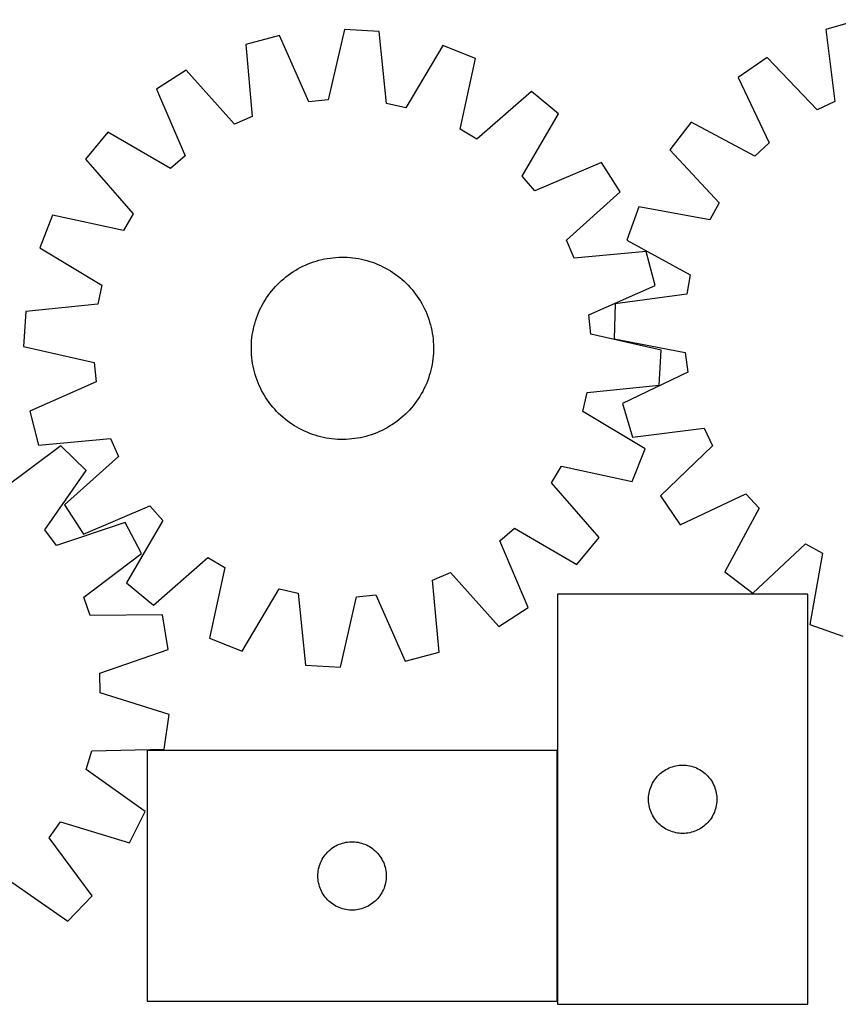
# Model space of a CAD drawing. Header units: millimetres. Extents: x 7 to 1493, y 7 to 443.
# Tile 4 of 5: x 597 to 956, y 7 to 439. Entities that reach past the tile are written whole.
import ezdxf

# ---------------------------------------------------------------- set-up
doc = ezdxf.new("R2010")
doc.units = ezdxf.units.MM
doc.layers.add('COMMON', color=5, linetype='CONTINUOUS', true_color=0x0000ff)
doc.layers.add('CUT', color=7, linetype='CONTINUOUS', true_color=0x000000)

msp = doc.modelspace()

# ---------------------------------------------------------------- linework, layer by layer
at = {"layer": 'COMMON'}
msp.add_line((832.798305, 117.976141), (832.798305, 7.976141), dxfattribs=at)
at = {"layer": 'CUT'}
for p, q in [((965.530383, 438.80616), (950.773657, 434.45075)), ((739.312201, 434.556291), (732.269335, 403.582547)), ((754.66965, 433.618578), (739.312201, 434.556291)), ((757.891784, 402.018062), (754.66965, 433.618578)), ((950.773657, 434.45075), (954.715026, 402.931861)), ((710.905023, 431.818035), (696.009451, 427.96414)), ((696.009451, 427.96414), (698.882701, 396.329994)), ((723.734551, 402.759853), (710.905023, 431.818035)), ((782.532649, 427.444513), (766.263073, 400.163097)), ((796.848682, 421.806983), (782.532649, 427.444513)), ((790.148018, 390.757412), (796.848682, 421.806983)), ((925.002881, 422.189718), (912.314296, 413.487398)), ((946.972335, 399.2481), (925.002881, 422.189718)), ((669.838787, 416.581603), (656.863176, 408.313347)), ((691.019866, 392.910172), (669.838787, 416.581603)), ((912.314296, 413.487398), (925.802633, 384.729104)), ((656.863176, 408.313347), (669.371288, 379.115369)), ((821.440079, 407.324957), (797.536371, 386.406365)), ((833.313342, 397.53945), (821.440079, 407.324957)), ((732.269335, 403.582547), (723.734551, 402.759853)), ((766.263073, 400.163097), (757.891784, 402.018062)), ((954.715026, 402.931861), (946.972335, 399.2481)), ((698.882701, 396.329994), (691.019866, 392.910172)), ((817.345786, 370.080172), (833.313342, 397.53945)), ((891.593699, 393.862856), (882.215302, 381.66547)), ((919.577241, 378.833015), (891.593699, 393.862856)), ((635.490792, 389.400731), (625.705285, 377.527467)), ((662.95007, 373.433175), (635.490792, 389.400731)), ((797.536371, 386.406365), (790.148018, 390.757412)), ((925.802633, 384.729104), (919.577241, 378.833015)), ((882.215302, 381.66547), (903.930275, 358.482832)), ((625.705285, 377.527467), (646.623877, 353.62376)), ((669.371288, 379.115369), (662.95007, 373.433175)), ((852.225958, 376.167066), (823.027981, 363.658954)), ((860.494214, 363.191455), (852.225958, 376.167066)), ((823.027981, 363.658954), (817.345786, 370.080172)), ((836.822783, 342.010376), (860.494214, 363.191455)), ((868.57316, 356.598405), (863.422975, 342.099917)), ((899.831566, 350.951566), (868.57316, 356.598405)), ((903.930275, 358.482832), (899.831566, 350.951566)), ((611.22326, 352.936071), (605.585729, 338.620038)), ((642.27283, 346.235407), (611.22326, 352.936071)), ((646.623877, 353.62376), (642.27283, 346.235407)), ((840.242605, 334.147541), (836.822783, 342.010376)), ((863.422975, 342.099917), (891.23897, 326.762213)), ((605.585729, 338.620038), (632.867145, 322.350462)), ((725.742233, 332.479359), (726.939627, 332.860481)), ((726.939627, 332.860481), (728.148402, 333.203804)), ((728.148402, 333.203804), (729.367364, 333.508989)), ((729.367364, 333.508989), (730.595311, 333.775735)), ((730.595311, 333.775735), (731.831031, 334.003779)), ((731.831031, 334.003779), (733.073304, 334.192895)), ((733.073304, 334.192895), (734.320904, 334.342897)), ((734.320904, 334.342897), (735.5726, 334.453637)), ((735.5726, 334.453637), (736.827157, 334.525006)), ((736.827157, 334.525006), (738.083337, 334.556933)), ((738.083337, 334.556933), (739.3399, 334.549386)), ((739.3399, 334.549386), (740.595605, 334.502374)), ((740.595605, 334.502374), (741.849215, 334.415942)), ((741.849215, 334.415942), (743.09949, 334.290176)), ((743.09949, 334.290176), (744.345199, 334.1252)), ((744.345199, 334.1252), (745.585111, 333.921177)), ((745.585111, 333.921177), (746.818002, 333.678308)), ((746.818002, 333.678308), (748.042657, 333.396832)), ((748.042657, 333.396832), (749.257865, 333.077029)), ((749.257865, 333.077029), (750.462429, 332.719212)), ((871.876751, 337.020791), (840.242605, 334.147541)), ((875.730646, 322.125219), (871.876751, 337.020791)), ((716.711689, 328.122394), (717.776683, 328.789322)), ((717.776683, 328.789322), (718.862101, 329.422469)), ((718.862101, 329.422469), (719.966871, 330.02121)), ((719.966871, 330.02121), (721.089902, 330.584953)), ((721.089902, 330.584953), (722.230087, 331.113144)), ((722.230087, 331.113144), (723.386301, 331.605259)), ((723.386301, 331.605259), (724.557401, 332.060814)), ((724.557401, 332.060814), (725.742233, 332.479359)), ((750.462429, 332.719212), (751.655159, 332.323736)), ((751.655159, 332.323736), (752.834879, 331.89099)), ((752.834879, 331.89099), (754.000423, 331.421402)), ((754.000423, 331.421402), (755.150642, 330.915435)), ((755.150642, 330.915435), (756.284401, 330.373588)), ((756.284401, 330.373588), (757.400581, 329.796396)), ((757.400581, 329.796396), (758.49808, 329.18443)), ((758.49808, 329.18443), (759.575815, 328.538292)), ((759.575815, 328.538292), (760.632722, 327.85862)), ((710.807926, 323.450522), (711.729087, 324.305198)), ((711.729087, 324.305198), (712.676639, 325.130517)), ((712.676639, 325.130517), (713.649647, 325.925665)), ((713.649647, 325.925665), (714.647152, 326.689859)), ((714.647152, 326.689859), (715.668168, 327.422342)), ((715.668168, 327.422342), (716.711689, 328.122394)), ((760.632722, 327.85862), (761.667759, 327.146086)), ((761.667759, 327.146086), (762.679904, 326.401391)), ((762.679904, 326.401391), (763.668158, 325.625272)), ((763.668158, 325.625272), (764.631546, 324.818494)), ((764.631546, 324.818494), (765.569117, 323.981854)), ((891.23897, 326.762213), (889.668156, 318.332984)), ((632.867145, 322.350462), (631.01218, 313.979173)), ((707.40497, 319.755547), (708.211748, 320.718935)), ((708.211748, 320.718935), (709.048388, 321.656506)), ((709.048388, 321.656506), (709.914066, 322.567335)), ((709.914066, 322.567335), (710.807926, 323.450522)), ((765.569117, 323.981854), (766.479946, 323.116176)), ((766.479946, 323.116176), (767.363134, 322.222316)), ((767.363134, 322.222316), (768.217809, 321.301155)), ((768.217809, 321.301155), (769.043128, 320.353603)), ((769.043128, 320.353603), (769.838276, 319.380595)), ((846.672464, 309.295691), (875.730646, 322.125219)), ((703.845812, 314.585469), (704.49195, 315.663203)), ((704.49195, 315.663203), (705.171622, 316.720111)), ((705.171622, 316.720111), (705.884157, 317.755148)), ((705.884157, 317.755148), (706.628851, 318.767293)), ((706.628851, 318.767293), (707.40497, 319.755547)), ((769.838276, 319.380595), (770.60247, 318.38309)), ((770.60247, 318.38309), (771.334954, 317.362074)), ((771.334954, 317.362074), (772.035005, 316.318553)), ((772.035005, 316.318553), (772.701933, 315.253559)), ((889.668156, 318.332984), (858.194675, 314.044067)), ((631.01218, 313.979173), (599.411664, 310.757039)), ((701.60884, 310.087812), (702.114807, 311.238031)), ((702.114807, 311.238031), (702.656654, 312.37179)), ((702.656654, 312.37179), (703.233846, 313.48797)), ((703.233846, 313.48797), (703.845812, 314.585469)), ((772.701933, 315.253559), (773.33508, 314.168141)), ((773.33508, 314.168141), (773.933821, 313.063371)), ((773.933821, 313.063371), (774.497565, 311.94034)), ((774.497565, 311.94034), (775.025755, 310.800155)), ((858.194675, 314.044067), (857.776837, 298.663692)), ((599.411664, 310.757039), (598.473951, 295.39959)), ((700.31103, 306.549818), (700.706507, 307.742548)), ((700.706507, 307.742548), (701.139252, 308.922268)), ((701.139252, 308.922268), (701.60884, 310.087812)), ((775.025755, 310.800155), (775.51787, 309.643941)), ((775.51787, 309.643941), (775.973425, 308.472841)), ((775.973425, 308.472841), (776.39197, 307.288009)), ((776.39197, 307.288009), (776.773092, 306.090615)), ((847.495158, 300.760907), (846.672464, 309.295691)), ((699.109065, 301.6725), (699.351934, 302.905391)), ((699.351934, 302.905391), (699.63341, 304.130046)), ((699.63341, 304.130046), (699.953214, 305.345254)), ((699.953214, 305.345254), (700.31103, 306.549818)), ((776.773092, 306.090615), (777.116415, 304.88184)), ((777.116415, 304.88184), (777.421601, 303.662878)), ((777.421601, 303.662878), (777.688346, 302.434931)), ((698.6143, 297.936603), (698.740066, 299.186879)), ((698.740066, 299.186879), (698.905042, 300.432588)), ((698.905042, 300.432588), (699.109065, 301.6725)), ((777.688346, 302.434931), (777.91639, 301.199211)), ((777.91639, 301.199211), (778.105506, 299.956938)), ((778.105506, 299.956938), (778.255508, 298.709338)), ((778.255508, 298.709338), (778.366248, 297.457642)), ((878.468902, 293.718041), (847.495158, 300.760907)), ((857.776837, 298.663692), (888.971032, 292.672284)), ((598.473951, 295.39959), (629.447695, 288.356724)), ((698.473309, 294.170726), (698.480856, 295.427288)), ((698.505236, 292.914546), (698.473309, 294.170726)), ((698.480856, 295.427288), (698.527868, 296.682994)), ((698.527868, 296.682994), (698.6143, 297.936603)), ((778.366248, 297.457642), (778.437617, 296.203085)), ((778.437617, 296.203085), (778.469544, 294.946905)), ((778.469544, 294.946905), (778.461997, 293.690343)), ((698.576605, 291.659989), (698.505236, 292.914546)), ((698.687345, 290.408293), (698.576605, 291.659989)), ((698.837347, 289.160693), (698.687345, 290.408293)), ((778.202787, 289.930752), (778.037811, 288.685043)), ((778.328553, 291.181028), (778.202787, 289.930752)), ((778.414985, 292.434637), (778.328553, 291.181028)), ((778.461997, 293.690343), (778.414985, 292.434637)), ((877.531189, 278.360592), (878.468902, 293.718041)), ((888.971032, 292.672284), (890.081874, 284.170202)), ((629.447695, 288.356724), (630.270389, 279.82194)), ((699.026463, 287.91842), (698.837347, 289.160693)), ((699.254507, 286.6827), (699.026463, 287.91842)), ((699.521253, 285.454753), (699.254507, 286.6827)), ((699.826438, 284.235791), (699.521253, 285.454753)), ((777.590919, 286.21224), (777.309443, 284.987585)), ((777.833788, 287.445131), (777.590919, 286.21224)), ((778.037811, 288.685043), (777.833788, 287.445131)), ((700.169761, 283.027016), (699.826438, 284.235791)), ((700.550883, 281.829622), (700.169761, 283.027016)), ((700.969428, 280.64479), (700.550883, 281.829622)), ((776.236347, 281.375083), (775.803601, 280.195363)), ((776.631823, 282.567813), (776.236347, 281.375083)), ((776.98964, 283.772377), (776.631823, 282.567813)), ((777.309443, 284.987585), (776.98964, 283.772377)), ((890.081874, 284.170202), (861.474164, 270.365359)), ((630.270389, 279.82194), (601.212207, 266.992411)), ((701.424983, 279.47369), (700.969428, 280.64479)), ((701.917098, 278.317476), (701.424983, 279.47369)), ((702.445289, 277.177291), (701.917098, 278.317476)), ((703.009032, 276.05426), (702.445289, 277.177291)), ((774.286199, 276.745841), (773.709008, 275.629661)), ((774.828046, 277.8796), (774.286199, 276.745841)), ((775.334013, 279.029819), (774.828046, 277.8796)), ((775.803601, 280.195363), (775.334013, 279.029819)), ((845.930673, 275.138458), (877.531189, 278.360592)), ((703.607773, 274.94949), (703.009032, 276.05426)), ((704.24092, 273.864072), (703.607773, 274.94949)), ((704.907848, 272.799077), (704.24092, 273.864072)), ((705.6079, 271.755557), (704.907848, 272.799077)), ((771.771231, 272.39752), (771.058697, 271.362483)), ((772.450903, 273.454428), (771.771231, 272.39752)), ((773.097041, 274.532162), (772.450903, 273.454428)), ((773.709008, 275.629661), (773.097041, 274.532162)), ((844.075709, 266.767169), (845.930673, 275.138458)), ((706.340383, 270.734541), (705.6079, 271.755557)), ((707.104577, 269.737036), (706.340383, 270.734541)), ((707.899725, 268.764028), (707.104577, 269.737036)), ((708.725044, 267.816475), (707.899725, 268.764028)), ((768.731105, 268.398696), (767.894465, 267.461125)), ((769.537883, 269.362084), (768.731105, 268.398696)), ((770.314002, 270.350338), (769.537883, 269.362084)), ((771.058697, 271.362483), (770.314002, 270.350338)), ((861.474164, 270.365359), (865.829573, 255.608634)), ((601.212207, 266.992411), (605.066102, 252.09684)), ((709.57972, 266.895315), (708.725044, 267.816475)), ((710.462908, 266.001455), (709.57972, 266.895315)), ((711.373736, 265.135777), (710.462908, 266.001455)), ((712.311307, 264.299137), (711.373736, 265.135777)), ((713.274695, 263.492359), (712.311307, 264.299137)), ((764.266214, 263.987114), (763.293206, 263.191966)), ((765.213767, 264.812433), (764.266214, 263.987114)), ((766.134927, 265.667109), (765.213767, 264.812433)), ((767.028787, 266.550296), (766.134927, 265.667109)), ((767.894465, 267.461125), (767.028787, 266.550296)), ((871.357124, 250.497593), (844.075709, 266.767169)), ((714.262949, 262.71624), (713.274695, 263.492359)), ((715.275094, 261.971545), (714.262949, 262.71624)), ((716.310131, 261.259011), (715.275094, 261.971545)), ((717.367039, 260.579339), (716.310131, 261.259011)), ((718.444774, 259.933201), (717.367039, 260.579339)), ((719.542272, 259.321234), (718.444774, 259.933201)), ((720.658452, 258.744043), (719.542272, 259.321234)), ((758.080752, 259.695162), (756.975982, 259.096421)), ((759.16617, 260.328309), (758.080752, 259.695162)), ((760.231165, 260.995237), (759.16617, 260.328309)), ((761.274685, 261.695288), (760.231165, 260.995237)), ((762.295701, 262.427772), (761.274685, 261.695288)), ((763.293206, 263.191966), (762.295701, 262.427772)), ((865.829573, 255.608634), (897.348462, 259.550003)), ((897.348462, 259.550003), (901.032223, 251.807311)), ((721.792211, 258.202196), (720.658452, 258.744043)), ((722.94243, 257.696229), (721.792211, 258.202196)), ((724.107974, 257.226641), (722.94243, 257.696229)), ((725.287694, 256.793895), (724.107974, 257.226641)), ((726.480424, 256.398419), (725.287694, 256.793895)), ((727.684988, 256.040602), (726.480424, 256.398419)), ((728.900197, 255.720799), (727.684988, 256.040602)), ((730.124851, 255.439323), (728.900197, 255.720799)), ((731.357742, 255.196454), (730.124851, 255.439323)), ((732.597654, 254.992431), (731.357742, 255.196454)), ((733.843363, 254.827455), (732.597654, 254.992431)), ((745.111822, 255.113852), (743.86955, 254.924736)), ((746.347542, 255.341896), (745.111822, 255.113852)), ((747.575489, 255.608642), (746.347542, 255.341896)), ((748.794451, 255.913827), (747.575489, 255.608642)), ((750.003226, 256.25715), (748.794451, 255.913827)), ((751.20062, 256.638272), (750.003226, 256.25715)), ((752.385452, 257.056817), (751.20062, 256.638272)), ((753.556552, 257.512372), (752.385452, 257.056817)), ((754.712766, 258.004487), (753.556552, 257.512372)), ((755.852951, 258.532677), (754.712766, 258.004487)), ((756.975982, 259.096421), (755.852951, 258.532677)), ((614.866639, 251.701431), (589.336253, 232.802378)), ((605.066102, 252.09684), (636.700248, 254.97009)), ((625.90213, 240.980027), (614.866639, 251.701431)), ((636.700248, 254.97009), (640.12007, 247.107254)), ((735.093639, 254.701689), (733.843363, 254.827455)), ((736.347248, 254.615257), (735.093639, 254.701689)), ((737.602954, 254.568245), (736.347248, 254.615257)), ((738.859516, 254.560698), (737.602954, 254.568245)), ((740.115696, 254.592625), (738.859516, 254.560698)), ((741.370253, 254.663994), (740.115696, 254.592625)), ((742.621949, 254.774734), (741.370253, 254.663994)), ((743.86955, 254.924736), (742.621949, 254.774734)), ((901.032223, 251.807311), (878.090605, 229.837857)), ((640.12007, 247.107254), (616.448639, 225.926176)), ((865.719594, 236.18156), (871.357124, 250.497593)), ((830.318976, 235.493871), (834.670023, 242.882224)), ((834.670023, 242.882224), (865.719594, 236.18156)), ((607.747924, 214.914733), (625.90213, 240.980027)), ((851.237569, 211.590163), (830.318976, 235.493871)), ((878.090605, 229.837857), (886.792925, 217.149273)), ((886.792925, 217.149273), (915.55122, 230.63761)), ((915.55122, 230.63761), (921.447308, 224.412217)), ((616.448639, 225.926176), (624.716895, 212.950565)), ((624.716895, 212.950565), (653.914873, 225.458677)), ((653.914873, 225.458677), (659.597067, 219.037459)), ((921.447308, 224.412217), (906.417467, 196.428675)), ((643.008371, 218.136158), (612.887403, 208.051415)), ((650.19065, 204.529344), (643.008371, 218.136158)), ((659.597067, 219.037459), (643.629511, 191.578181)), ((612.887403, 208.051415), (607.747924, 214.914733)), ((807.571565, 210.002262), (813.992784, 215.684456)), ((813.992784, 215.684456), (841.452061, 199.7169)), ((820.079677, 180.804284), (807.571565, 210.002262)), ((841.452061, 199.7169), (851.237569, 211.590163)), ((918.614853, 187.050279), (941.797491, 208.765251)), ((941.797491, 208.765251), (949.328757, 204.666543)), ((624.870356, 185.349733), (650.19065, 204.529344)), ((949.328757, 204.666543), (943.681919, 173.408136)), ((655.502775, 181.792673), (679.406482, 202.711266)), ((679.406482, 202.711266), (686.794835, 198.360219)), ((686.794835, 198.360219), (680.094171, 167.310648)), ((778.060152, 192.787637), (785.922988, 196.207459)), ((785.922988, 196.207459), (807.104066, 172.536028)), ((906.417467, 196.428675), (918.614853, 187.050279)), ((643.629511, 191.578181), (655.502775, 181.792673)), ((780.933402, 161.153491), (778.060152, 192.787637)), ((694.410204, 161.673118), (710.67978, 188.954533)), ((710.67978, 188.954533), (719.051069, 187.099569)), ((719.051069, 187.099569), (722.273203, 155.499053)), ((744.673518, 185.535084), (753.208302, 186.357778)), ((753.208302, 186.357778), (766.037831, 157.299596)), ((832.898306, 186.637998), (832.898306, 6.637998)), ((942.898306, 186.637998), (832.898306, 186.637998)), ((942.898306, 6.637998), (942.898306, 186.637998)), ((627.637409, 177.234144), (624.870356, 185.349733)), ((737.630652, 154.56134), (744.673518, 185.535084)), ((659.400508, 177.517414), (627.637409, 177.234144)), ((662.026525, 162.357118), (659.400508, 177.517414)), ((807.104066, 172.536028), (820.079677, 180.804284)), ((943.681919, 173.408136), (958.180406, 168.257951)), ((680.094171, 167.310648), (694.410204, 161.673118)), ((632.018669, 151.940626), (662.026525, 162.357118)), ((766.037831, 157.299596), (780.933402, 161.153491)), ((632.142437, 143.367175), (632.018669, 151.940626)), ((722.273203, 155.499053), (737.630652, 154.56134)), ((662.438476, 133.821244), (632.142437, 143.367175)), ((660.251177, 118.591461), (662.438476, 133.821244)), ((625.961505, 109.765644), (628.493137, 117.957726)), ((628.493137, 117.957726), (660.251177, 118.591461)), ((832.698305, 117.976141), (652.698305, 117.976141)), ((652.698305, 117.976141), (652.698305, 7.976141)), ((832.698305, 7.976141), (832.698305, 117.976141)), ((651.824895, 91.324933), (625.961505, 109.765644)), ((877.996024, 107.904977), (878.589163, 108.399795)), ((878.589163, 108.399795), (879.206989, 108.863423)), ((879.206989, 108.863423), (879.847863, 109.294631)), ((879.847863, 109.294631), (880.510085, 109.692276)), ((880.510085, 109.692276), (881.191899, 110.055304)), ((881.191899, 110.055304), (881.891497, 110.382751)), ((881.891497, 110.382751), (882.607024, 110.67375)), ((882.607024, 110.67375), (883.336583, 110.927528)), ((883.336583, 110.927528), (884.078239, 111.143414)), ((884.078239, 111.143414), (884.830025, 111.320833)), ((884.830025, 111.320833), (885.589947, 111.459316)), ((885.589947, 111.459316), (886.355991, 111.558496)), ((886.355991, 111.558496), (887.126124, 111.618109)), ((887.126124, 111.618109), (887.898306, 111.637998)), ((887.898306, 111.637998), (888.670487, 111.618109)), ((888.670487, 111.618109), (889.440621, 111.558496)), ((889.440621, 111.558496), (890.206664, 111.459316)), ((890.206664, 111.459316), (890.966587, 111.320833)), ((890.966587, 111.320833), (891.718372, 111.143414)), ((891.718372, 111.143414), (892.460028, 110.927528)), ((892.460028, 110.927528), (893.189587, 110.67375)), ((893.189587, 110.67375), (893.905114, 110.382751)), ((893.905114, 110.382751), (894.604712, 110.055304)), ((894.604712, 110.055304), (895.286527, 109.692276)), ((895.286527, 109.692276), (895.948748, 109.294631)), ((895.948748, 109.294631), (896.589622, 108.863423)), ((896.589622, 108.863423), (897.207448, 108.399795)), ((897.207448, 108.399795), (897.800587, 107.904977)), ((874.658124, 103.687649), (875.038586, 104.35989)), ((875.038586, 104.35989), (875.45315, 105.011653)), ((875.45315, 105.011653), (875.900717, 105.641212)), ((875.900717, 105.641212), (876.380099, 106.246895)), ((876.380099, 106.246895), (876.890025, 106.827098)), ((876.890025, 106.827098), (877.429143, 107.38028)), ((877.429143, 107.38028), (877.996024, 107.904977)), ((897.800587, 107.904977), (898.367468, 107.38028)), ((898.367468, 107.38028), (898.906586, 106.827098)), ((898.906586, 106.827098), (899.416512, 106.246895)), ((899.416512, 106.246895), (899.895894, 105.641212)), ((899.895894, 105.641212), (900.343461, 105.011653)), ((900.343461, 105.011653), (900.758025, 104.35989)), ((900.758025, 104.35989), (901.138488, 103.687649)), ((873.141336, 99.327209), (873.29934, 100.083314)), ((873.29934, 100.083314), (873.496057, 100.830282)), ((873.496057, 100.830282), (873.730967, 101.566133)), ((873.730967, 101.566133), (874.003446, 102.288916)), ((874.003446, 102.288916), (874.312772, 102.996714)), ((874.312772, 102.996714), (874.658124, 103.687649)), ((901.138488, 103.687649), (901.48384, 102.996714)), ((901.48384, 102.996714), (901.793165, 102.288916)), ((901.793165, 102.288916), (902.065644, 101.566133)), ((902.065644, 101.566133), (902.300554, 100.830282)), ((902.300554, 100.830282), (902.497271, 100.083314)), ((902.497271, 100.083314), (902.655275, 99.327209)), ((872.903279, 97.024216), (872.943043, 97.79563)), ((872.903279, 96.251779), (872.903279, 97.024216)), ((872.943043, 95.480366), (872.903279, 96.251779)), ((872.943043, 97.79563), (873.022465, 98.563973)), ((873.022465, 94.712022), (872.943043, 95.480366)), ((873.022465, 98.563973), (873.141336, 99.327209)), ((902.655275, 99.327209), (902.774146, 98.563973)), ((902.774146, 98.563973), (902.853568, 97.79563)), ((902.853568, 95.480366), (902.774146, 94.712022)), ((902.853568, 97.79563), (902.893333, 97.024216)), ((902.893333, 96.251779), (902.853568, 95.480366)), ((902.893333, 97.024216), (902.893333, 96.251779)), ((645.038389, 77.516461), (651.824895, 91.324933)), ((873.141336, 93.948786), (873.022465, 94.712022)), ((873.29934, 93.192682), (873.141336, 93.948786)), ((873.496057, 92.445713), (873.29934, 93.192682)), ((873.730967, 91.709862), (873.496057, 92.445713)), ((874.003446, 90.987079), (873.730967, 91.709862)), ((874.312772, 90.279282), (874.003446, 90.987079)), ((901.793165, 90.987079), (901.48384, 90.279282)), ((902.065644, 91.709862), (901.793165, 90.987079)), ((902.300554, 92.445713), (902.065644, 91.709862)), ((902.497271, 93.192682), (902.300554, 92.445713)), ((902.655275, 93.948786), (902.497271, 93.192682)), ((902.774146, 94.712022), (902.655275, 93.948786)), ((609.699645, 79.718701), (614.638862, 86.727517)), ((614.638862, 86.727517), (645.038389, 77.516461)), ((874.658124, 89.588347), (874.312772, 90.279282)), ((875.038586, 88.916106), (874.658124, 89.588347)), ((875.45315, 88.264342), (875.038586, 88.916106)), ((875.900717, 87.634783), (875.45315, 88.264342)), ((876.380099, 87.0291), (875.900717, 87.634783)), ((876.890025, 86.448898), (876.380099, 87.0291)), ((877.429143, 85.895715), (876.890025, 86.448898)), ((898.906586, 86.448898), (898.367468, 85.895715)), ((899.416512, 87.0291), (898.906586, 86.448898)), ((899.895894, 87.634783), (899.416512, 87.0291)), ((900.343461, 88.264342), (899.895894, 87.634783)), ((900.758025, 88.916106), (900.343461, 88.264342)), ((901.138488, 89.588347), (900.758025, 88.916106)), ((901.48384, 90.279282), (901.138488, 89.588347)), ((877.996024, 85.371019), (877.429143, 85.895715)), ((878.589163, 84.876201), (877.996024, 85.371019)), ((879.206989, 84.412573), (878.589163, 84.876201)), ((879.847863, 83.981364), (879.206989, 84.412573)), ((880.510085, 83.583719), (879.847863, 83.981364)), ((881.191899, 83.220691), (880.510085, 83.583719)), ((881.891497, 82.893244), (881.191899, 83.220691)), ((882.607024, 82.602245), (881.891497, 82.893244)), ((883.336583, 82.348467), (882.607024, 82.602245)), ((884.078239, 82.132582), (883.336583, 82.348467)), ((884.830025, 81.955162), (884.078239, 82.132582)), ((891.718372, 82.132582), (890.966587, 81.955162)), ((892.460028, 82.348467), (891.718372, 82.132582)), ((893.189587, 82.602245), (892.460028, 82.348467)), ((893.905114, 82.893244), (893.189587, 82.602245)), ((894.604712, 83.220691), (893.905114, 82.893244)), ((895.286527, 83.583719), (894.604712, 83.220691)), ((895.948748, 83.981364), (895.286527, 83.583719)), ((896.589622, 84.412573), (895.948748, 83.981364)), ((897.207448, 84.876201), (896.589622, 84.412573)), ((897.800587, 85.371019), (897.207448, 84.876201)), ((898.367468, 85.895715), (897.800587, 85.371019)), ((628.598698, 54.188316), (609.699645, 79.718701)), ((740.009093, 77.73311), (740.772329, 77.851981)), ((740.772329, 77.851981), (741.540673, 77.931404)), ((741.540673, 77.931404), (742.312086, 77.971168)), ((742.312086, 77.971168), (743.084523, 77.971168)), ((743.084523, 77.971168), (743.855937, 77.931404)), ((743.855937, 77.931404), (744.62428, 77.851981)), ((744.62428, 77.851981), (745.387516, 77.73311)), ((885.589947, 81.816679), (884.830025, 81.955162)), ((886.355991, 81.7175), (885.589947, 81.816679)), ((887.126124, 81.657886), (886.355991, 81.7175)), ((887.898306, 81.637998), (887.126124, 81.657886)), ((888.670487, 81.657886), (887.898306, 81.637998)), ((889.440621, 81.7175), (888.670487, 81.657886)), ((890.206664, 81.816679), (889.440621, 81.7175)), ((890.966587, 81.955162), (890.206664, 81.816679)), ((731.956022, 73.445303), (732.509204, 73.984422)), ((732.509204, 73.984422), (733.089407, 74.494348)), ((733.089407, 74.494348), (733.69509, 74.97373)), ((733.69509, 74.97373), (734.324649, 75.421296)), ((734.324649, 75.421296), (734.976413, 75.835861)), ((734.976413, 75.835861), (735.648653, 76.216323)), ((735.648653, 76.216323), (736.339589, 76.561675)), ((736.339589, 76.561675), (737.047386, 76.871001)), ((737.047386, 76.871001), (737.770169, 77.14348)), ((737.770169, 77.14348), (738.50602, 77.378389)), ((738.50602, 77.378389), (739.252988, 77.575107)), ((739.252988, 77.575107), (740.009093, 77.73311)), ((745.387516, 77.73311), (746.143621, 77.575107)), ((746.143621, 77.575107), (746.890589, 77.378389)), ((746.890589, 77.378389), (747.62644, 77.14348)), ((747.62644, 77.14348), (748.349223, 76.871001)), ((748.349223, 76.871001), (749.05702, 76.561675)), ((749.05702, 76.561675), (749.747956, 76.216323)), ((749.747956, 76.216323), (750.420197, 75.835861)), ((750.420197, 75.835861), (751.07196, 75.421296)), ((751.07196, 75.421296), (751.701519, 74.97373)), ((751.701519, 74.97373), (752.307202, 74.494348)), ((752.307202, 74.494348), (752.887405, 73.984422)), ((752.887405, 73.984422), (753.440587, 73.445303)), ((728.953551, 68.98295), (729.280998, 69.682548)), ((729.280998, 69.682548), (729.644026, 70.364362)), ((729.644026, 70.364362), (730.041671, 71.026584)), ((730.041671, 71.026584), (730.47288, 71.667458)), ((730.47288, 71.667458), (730.936507, 72.285283)), ((730.936507, 72.285283), (731.431326, 72.878423)), ((731.431326, 72.878423), (731.956022, 73.445303)), ((753.440587, 73.445303), (753.965284, 72.878423)), ((753.965284, 72.878423), (754.460102, 72.285283)), ((754.460102, 72.285283), (754.92373, 71.667458)), ((754.92373, 71.667458), (755.354938, 71.026584)), ((755.354938, 71.026584), (755.752583, 70.364362)), ((755.752583, 70.364362), (756.115611, 69.682548)), ((756.115611, 69.682548), (756.443058, 68.98295)), ((727.777806, 64.518456), (727.876986, 65.2845)), ((727.876986, 65.2845), (728.015469, 66.044422)), ((728.015469, 66.044422), (728.192889, 66.796208)), ((728.192889, 66.796208), (728.408774, 67.537864)), ((728.408774, 67.537864), (728.662552, 68.267422)), ((728.662552, 68.267422), (728.953551, 68.98295)), ((756.443058, 68.98295), (756.734057, 68.267422)), ((756.734057, 68.267422), (756.987835, 67.537864)), ((756.987835, 67.537864), (757.20372, 66.796208)), ((757.20372, 66.796208), (757.38114, 66.044422)), ((757.38114, 66.044422), (757.519623, 65.2845)), ((757.519623, 65.2845), (757.618803, 64.518456)), ((591.812, 61.30703), (617.877294, 43.152825)), ((727.698305, 62.976141), (727.718193, 63.748322)), ((727.718193, 62.20396), (727.698305, 62.976141)), ((727.718193, 63.748322), (727.777806, 64.518456)), ((727.777806, 61.433826), (727.718193, 62.20396)), ((727.876986, 60.667783), (727.777806, 61.433826)), ((728.015469, 59.90786), (727.876986, 60.667783)), ((757.519623, 60.667783), (757.38114, 59.90786)), ((757.618803, 61.433826), (757.519623, 60.667783)), ((757.618803, 64.518456), (757.678416, 63.748322)), ((757.678416, 62.20396), (757.618803, 61.433826)), ((757.678416, 63.748322), (757.698305, 62.976141)), ((757.698305, 62.976141), (757.678416, 62.20396)), ((728.192889, 59.156074), (728.015469, 59.90786)), ((728.408774, 58.414419), (728.192889, 59.156074)), ((728.662552, 57.68486), (728.408774, 58.414419)), ((728.953551, 56.969333), (728.662552, 57.68486)), ((729.280998, 56.269734), (728.953551, 56.969333)), ((729.644026, 55.58792), (729.280998, 56.269734)), ((756.115611, 56.269734), (755.752583, 55.58792)), ((756.443058, 56.969333), (756.115611, 56.269734)), ((756.734057, 57.68486), (756.443058, 56.969333)), ((756.987835, 58.414419), (756.734057, 57.68486)), ((757.20372, 59.156074), (756.987835, 58.414419)), ((757.38114, 59.90786), (757.20372, 59.156074)), ((617.877294, 43.152825), (628.598698, 54.188316)), ((730.041671, 54.925698), (729.644026, 55.58792)), ((730.47288, 54.284825), (730.041671, 54.925698)), ((730.936507, 53.666999), (730.47288, 54.284825)), ((731.431326, 53.073859), (730.936507, 53.666999)), ((731.956022, 52.506979), (731.431326, 53.073859)), ((732.509204, 51.967861), (731.956022, 52.506979)), ((733.089407, 51.457934), (732.509204, 51.967861)), ((752.887405, 51.967861), (752.307202, 51.457934)), ((753.440587, 52.506979), (752.887405, 51.967861)), ((753.965284, 53.073859), (753.440587, 52.506979)), ((754.460102, 53.666999), (753.965284, 53.073859)), ((754.92373, 54.284825), (754.460102, 53.666999)), ((755.354938, 54.925698), (754.92373, 54.284825)), ((755.752583, 55.58792), (755.354938, 54.925698)), ((733.69509, 50.978553), (733.089407, 51.457934)), ((734.324649, 50.530986), (733.69509, 50.978553)), ((734.976413, 50.116422), (734.324649, 50.530986)), ((735.648653, 49.735959), (734.976413, 50.116422)), ((736.339589, 49.390607), (735.648653, 49.735959)), ((737.047386, 49.081282), (736.339589, 49.390607)), ((737.770169, 48.808803), (737.047386, 49.081282)), ((738.50602, 48.573893), (737.770169, 48.808803)), ((739.252988, 48.377176), (738.50602, 48.573893)), ((740.009093, 48.219172), (739.252988, 48.377176)), ((740.772329, 48.100301), (740.009093, 48.219172)), ((741.540673, 48.020878), (740.772329, 48.100301)), ((742.312086, 47.981114), (741.540673, 48.020878)), ((743.084523, 47.981114), (742.312086, 47.981114)), ((743.855937, 48.020878), (743.084523, 47.981114)), ((744.62428, 48.100301), (743.855937, 48.020878)), ((745.387516, 48.219172), (744.62428, 48.100301)), ((746.143621, 48.377176), (745.387516, 48.219172)), ((746.890589, 48.573893), (746.143621, 48.377176)), ((747.62644, 48.808803), (746.890589, 48.573893)), ((748.349223, 49.081282), (747.62644, 48.808803)), ((749.05702, 49.390607), (748.349223, 49.081282)), ((749.747956, 49.735959), (749.05702, 49.390607)), ((750.420197, 50.116422), (749.747956, 49.735959)), ((751.07196, 50.530986), (750.420197, 50.116422)), ((751.701519, 50.978553), (751.07196, 50.530986)), ((752.307202, 51.457934), (751.701519, 50.978553)), ((652.698305, 7.976141), (832.698305, 7.976141)), ((832.898306, 6.637998), (942.898306, 6.637998))]:
    msp.add_line(p, q, dxfattribs=at)

doc.saveas('drawing.dxf')
